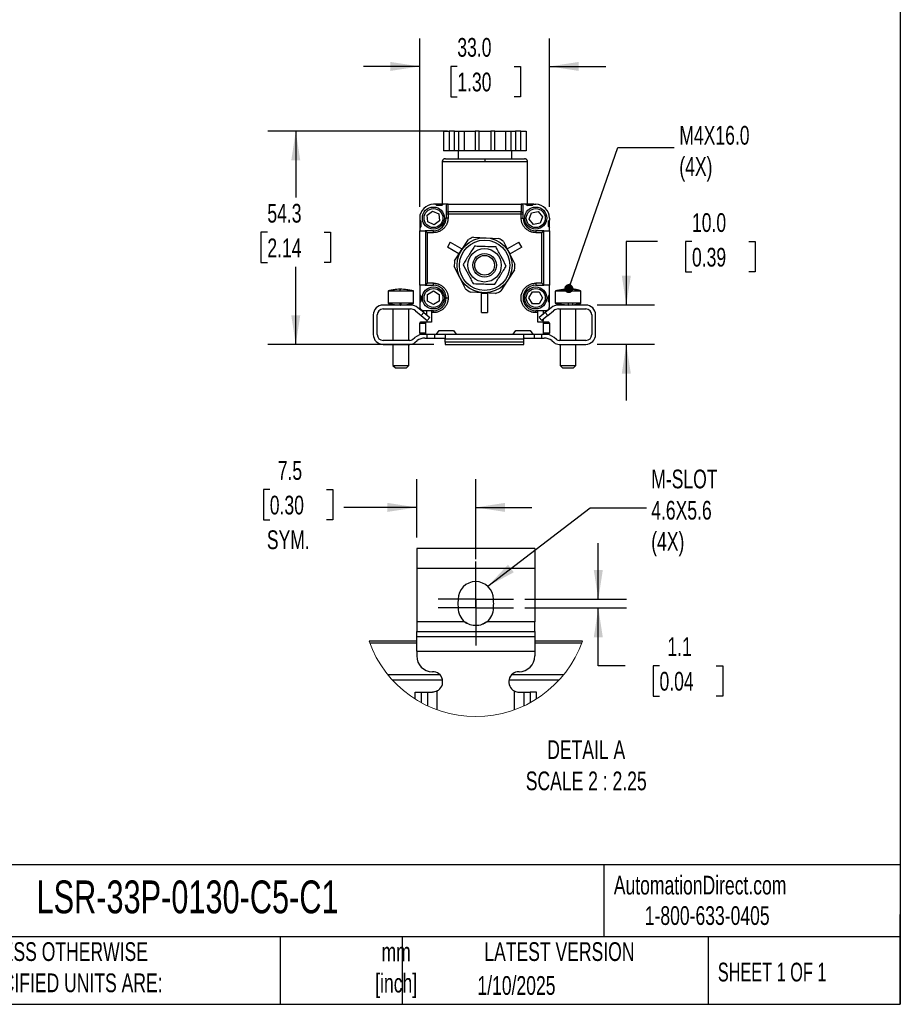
# Model space of a CAD drawing. Header units: millimetres. Extents: x 14 to 614, y 14 to 471.
# Tile 5 of 7: x 391 to 614, y 14 to 265. Entities that reach past the tile are written whole.
import ezdxf

# ---------------------------------------------------------------- set-up
doc = ezdxf.new("R2010")
doc.units = ezdxf.units.MM
doc.header["$LTSCALE"] = 2.25
doc.linetypes.add('CENTERX2', pattern=[20.32, 12.7, -2.54, 2.54, -2.54])
doc.layers.add('CENTER', color=40, linetype='CENTERX2')
doc.layers.add('DIMENSIONS', color=140, linetype='Continuous', lineweight=25)
doc.layers.add('TEXT', color=140, linetype='Continuous', lineweight=25)
doc.styles.add('SLDTEXTSTYLE0', font='TXT', dxfattribs={"width": 0.7})
doc.styles.add('SLDTEXTSTYLE1', font='TXT', dxfattribs={"width": 0.65})
doc.dimstyles.new('SLDDIMSTYLE0', dxfattribs={"dimtxt": 4.855518, "dimasz": 7.4295, "dimexe": 0, "dimexo": 0.0625, "dimgap": 1.213879, "dimtad": 0, "dimtih": 1, "dimtoh": 1, "dimrnd": 1e-09, "dimzin": 12, "dimdsep": 46, "dimtxsty": 'SLDTEXTSTYLE0', "dimsah": 1, "dimcen": 0.09, "dimadec": 0, "dimazin": 3, "dimtfac": 1, "dimtofl": 0, "dimtmove": 0, "dimatfit": 3, "dimfxl": 0, "dimfrac": 2, "dimtolj": 1, "dimtzin": 12, "dimarcsym": 0})
doc.dimstyles.new('SLDDIMSTYLE3', dxfattribs={"dimtxt": 4.855518, "dimasz": 7.4295, "dimexe": 0, "dimexo": 0.0625, "dimgap": 1.213879, "dimtad": 0, "dimtih": 1, "dimtoh": 1, "dimrnd": 1e-09, "dimzin": 4, "dimdsep": 46, "dimtxsty": 'SLDTEXTSTYLE0', "dimsah": 1, "dimcen": 0.09, "dimadec": 0, "dimazin": 1, "dimtfac": 1, "dimtmove": 0, "dimatfit": 0, "dimfxl": 0, "dimfrac": 2, "dimtolj": 1, "dimtzin": 12, "dimarcsym": 0})
doc.dimstyles.new('SLDDIMSTYLE4', dxfattribs={"dimtxt": 0.18, "dimasz": 2.286, "dimexe": 0, "dimexo": 0.0625, "dimgap": 0, "dimtad": 0, "dimtih": 1, "dimtoh": 1, "dimdec": 0, "dimrnd": 1e-09, "dimzin": 0, "dimdsep": 46, "dimtxsty": 'Standard', "dimblk1": 'DOT', "dimblk2": 'DOT', "dimsah": 1, "dimcen": 0.09, "dimadec": 0, "dimazin": 0, "dimtfac": 2.286, "dimtdec": 0, "dimtofl": 0, "dimtmove": 0, "dimatfit": 3, "dimldrblk": 'DOT', "dimfxl": 0, "dimfrac": 2, "dimtolj": 1, "dimtzin": 0, "dimarcsym": 0})
doc.dimstyles.new('SLDDIMSTYLE5', dxfattribs={"dimtxt": 4.855518, "dimasz": 7.4295, "dimexe": 0, "dimexo": 0.0625, "dimgap": 1.213879, "dimtad": 0, "dimtih": 1, "dimtoh": 1, "dimlfac": 0.5, "dimrnd": 1e-09, "dimzin": 12, "dimdsep": 46, "dimtxsty": 'SLDTEXTSTYLE0', "dimsah": 1, "dimcen": 0.09, "dimadec": 0, "dimazin": 3, "dimtfac": 1, "dimtmove": 0, "dimatfit": 0, "dimfxl": 0, "dimfrac": 2, "dimtolj": 1, "dimtzin": 12, "dimarcsym": 0})
doc.dimstyles.new('SLDDIMSTYLE6', dxfattribs={"dimtxt": 0.18, "dimasz": 7.4295, "dimexe": 0, "dimexo": 0.0625, "dimgap": 0, "dimtad": 0, "dimtih": 1, "dimtoh": 1, "dimdec": 0, "dimrnd": 1e-09, "dimzin": 0, "dimdsep": 46, "dimtxsty": 'Standard', "dimsah": 1, "dimcen": 0.09, "dimadec": 0, "dimazin": 0, "dimtfac": 7.4295, "dimtdec": 0, "dimtofl": 0, "dimtmove": 0, "dimatfit": 3, "dimfxl": 0, "dimfrac": 2, "dimtolj": 1, "dimtzin": 0, "dimarcsym": 0})

# ---------------------------------------------------------------- blocks, each defined once
blk = doc.blocks.new('_D_5')
at = {"layer": 'DIMENSIONS'}
for p, q in [((552.67, 208.21), (544.74, 208.21)), ((544.74, 208.21), (544.74, 192.1)), ((561.43, 208.21), (559.8, 208.21)), ((559.8, 208.21), (559.8, 200.49)), ((575.85, 208.21), (577.48, 208.21)), ((577.48, 208.21), (577.48, 200.49)), ((559.8, 200.49), (561.43, 200.49)), ((577.48, 200.49), (575.85, 200.49)), ((537.31, 192.1), (551.89, 192.1)), ((537.31, 182.1), (551.89, 182.1)), ((544.74, 182.1), (544.74, 167.81))]:
    blk.add_line(p, q, dxfattribs=at)
for points in [[(544.74, 192.1), (545.89, 199.53), (543.6, 199.53)], [(544.74, 182.1), (543.6, 174.67), (545.89, 174.67)]]:
    blk.add_solid(points, dxfattribs=at)
at = {"layer": 'DIMENSIONS', "char_height": 4.762, "attachment_point": 1, "style": 'SLDTEXTSTYLE0'}
for s, insert in [('10.0', (561.43, 215.44)), ('0.39', (561.43, 206.63))]:
    blk.add_mtext(s, dxfattribs=dict(at, insert=insert))
blk = doc.blocks.new('_D_6')
at = {"layer": 'DIMENSIONS'}
for p, q in [((492.24, 217.05), (492.24, 259.9)), ((525.24, 217.05), (525.24, 259.9)), ((492.24, 252.76), (477.95, 252.76)), ((501.8, 252.76), (500.17, 252.76)), ((500.17, 252.76), (500.17, 245.04)), ((516.23, 252.76), (517.86, 252.76)), ((517.86, 252.76), (517.86, 245.04)), ((525.24, 252.76), (539.52, 252.76)), ((500.17, 245.04), (501.8, 245.04)), ((517.86, 245.04), (516.23, 245.04))]:
    blk.add_line(p, q, dxfattribs=at)
for points in [[(492.24, 252.76), (484.81, 253.9), (484.81, 251.62)], [(525.24, 252.76), (532.66, 251.62), (532.66, 253.9)]]:
    blk.add_solid(points, dxfattribs=at)
at = {"layer": 'DIMENSIONS', "char_height": 4.762, "attachment_point": 1, "style": 'SLDTEXTSTYLE0'}
for s, insert in [('33.0', (501.8, 259.99)), ('1.30', (501.8, 251.18))]:
    blk.add_mtext(s, dxfattribs=dict(at, insert=insert))
blk = doc.blocks.new('_D_7')
at = {"layer": 'DIMENSIONS'}
for p, q in [((499.34, 236.3), (453.61, 236.3)), ((460.75, 236.3), (460.75, 219.39)), ((453.53, 210.59), (451.9, 210.59)), ((451.9, 210.59), (451.9, 202.87)), ((467.96, 210.59), (469.59, 210.59)), ((469.59, 210.59), (469.59, 202.87)), ((451.9, 202.87), (453.53, 202.87)), ((469.59, 202.87), (467.96, 202.87)), ((460.75, 182.03), (460.75, 201.78)), ((495.85, 182.03), (453.61, 182.03))]:
    blk.add_line(p, q, dxfattribs=at)
for points in [[(460.75, 236.3), (459.61, 228.87), (461.89, 228.87)], [(460.75, 182.03), (461.89, 189.46), (459.61, 189.46)]]:
    blk.add_solid(points, dxfattribs=at)
at = {"layer": 'DIMENSIONS', "char_height": 4.762, "attachment_point": 1, "style": 'SLDTEXTSTYLE0'}
for s, insert in [('54.3', (453.53, 217.81)), ('2.14', (453.53, 209.01))]:
    blk.add_mtext(s, dxfattribs=dict(at, insert=insert))
blk = doc.blocks.new('_Dot')
at = {"color": 0, "linetype": 'ByBlock', "lineweight": -2}
blk.add_line((-0.5, 0), (-1, 0), dxfattribs=at)
at = {"color": 0, "linetype": 'ByBlock', "const_width": 0.5}
blk.add_lwpolyline([(-0.25, 0, 1), (0.25, 0, 1)], format="xyb", close=True, dxfattribs=at)
blk = doc.blocks.new('_D_17')
at = {"layer": 'DIMENSIONS'}
for p, q in [((537.63, 117.26), (537.63, 131.55)), ((518.92, 117.26), (544.77, 117.26)), ((518.92, 115.06), (544.77, 115.06)), ((537.63, 100.38), (537.63, 115.06)), ((544.42, 100.38), (537.63, 100.38)), ((553.18, 100.38), (551.55, 100.38)), ((551.55, 100.38), (551.55, 92.67)), ((567.61, 100.38), (569.24, 100.38)), ((569.24, 100.38), (569.24, 92.67)), ((551.55, 92.67), (553.18, 92.67)), ((569.24, 92.67), (567.61, 92.67))]:
    blk.add_line(p, q, dxfattribs=at)
for points in [[(537.63, 117.26), (538.77, 124.69), (536.48, 124.69)], [(537.63, 115.06), (536.48, 107.63), (538.77, 107.63)]]:
    blk.add_solid(points, dxfattribs=at)
at = {"layer": 'DIMENSIONS', "char_height": 4.762, "attachment_point": 1, "style": 'SLDTEXTSTYLE0'}
for s, insert in [('1.1', (555.2, 107.61)), ('0.04', (553.18, 98.81))]:
    blk.add_mtext(s, dxfattribs=dict(at, insert=insert))
blk = doc.blocks.new('_D_18')
at = {"layer": 'DIMENSIONS'}
for p, q in [((491.48, 133.02), (491.48, 147.78)), ((506.48, 127.5), (506.48, 147.78)), ((454.15, 145.18), (452.52, 145.18)), ((452.52, 145.18), (452.52, 137.46)), ((468.58, 145.18), (470.21, 145.18)), ((470.21, 145.18), (470.21, 137.46)), ((491.48, 140.63), (472.93, 140.63)), ((506.48, 140.63), (520.77, 140.63)), ((452.52, 137.46), (454.15, 137.46)), ((470.21, 137.46), (468.58, 137.46))]:
    blk.add_line(p, q, dxfattribs=at)
for points in [[(491.48, 140.63), (484.05, 141.78), (484.05, 139.49)], [(506.48, 140.63), (513.91, 139.49), (513.91, 141.78)]]:
    blk.add_solid(points, dxfattribs=at)
at = {"layer": 'DIMENSIONS', "char_height": 4.762, "attachment_point": 1, "style": 'SLDTEXTSTYLE0'}
for s, insert in [('7.5', (456.17, 152.4)), ('0.30', (454.15, 143.6)), ('SYM.', (453.41, 134.79))]:
    blk.add_mtext(s, dxfattribs=dict(at, insert=insert))
blk = doc.blocks.new('SW_CENTERMARKSYMBOL_8')
at = {"layer": 'CENTER', "color": 0}
for p, q in [((0, 5.08), (0, 9.58)), ((0, 0), (0, 5.08)), ((-5.08, 0), (-9.58, 0)), ((0, 0), (-5.08, 0)), ((0, 0), (0, -5.08)), ((0, 0), (5.08, 0)), ((5.08, 0), (9.58, 0)), ((0, -5.08), (0, -9.58))]:
    blk.add_line(p, q, dxfattribs=at)
blk = doc.blocks.new('SW_CENTERMARKSYMBOL_9')
at = {"layer": 'CENTER', "color": 0}
for p, q in [((0, 5.08), (0, 9.58)), ((0, 0), (0, 5.08)), ((-5.08, 0), (-9.58, 0)), ((0, 0), (-5.08, 0)), ((0, 0), (0, -5.08)), ((0, 0), (5.08, 0)), ((5.08, 0), (9.58, 0)), ((0, -5.08), (0, -9.58))]:
    blk.add_line(p, q, dxfattribs=at)

msp = doc.modelspace()

# ---------------------------------------------------------------- linework, layer by layer
for p, q in [((498.331, 236.296), (498.331, 231.296)), ((498.331, 236.296), (499.702, 236.296)), ((499.702, 236.296), (499.702, 231.296)), ((501.068, 236.296), (499.702, 236.296)), ((501.068, 231.296), (501.068, 236.296)), ((501.068, 236.296), (502.202, 236.296)), ((502.202, 231.296), (502.202, 236.296)), ((502.202, 236.296), (503.573, 236.296)), ((503.573, 236.296), (503.573, 231.296)), ((503.573, 236.296), (506.315, 236.296)), ((506.315, 236.296), (506.315, 231.296)), ((507.315, 236.296), (506.315, 236.296)), ((507.315, 231.296), (507.315, 236.296)), ((507.315, 236.296), (510.315, 236.296)), ((510.315, 236.296), (510.315, 231.296)), ((511.315, 236.296), (510.315, 236.296)), ((511.315, 231.296), (511.315, 236.296)), ((511.315, 236.296), (514.058, 236.296)), ((514.058, 236.296), (514.058, 231.296)), ((514.058, 236.296), (515.429, 236.296)), ((515.429, 236.296), (515.429, 231.296)), ((515.429, 236.296), (516.563, 236.296)), ((516.563, 236.296), (516.563, 231.296)), ((517.929, 236.296), (516.563, 236.296)), ((517.929, 231.296), (517.929, 236.296)), ((517.929, 236.296), (519.3, 236.296)), ((519.3, 236.296), (519.3, 231.296)), ((499.702, 231.296), (498.331, 231.296)), ((501.068, 231.296), (499.702, 231.296)), ((502.202, 231.296), (501.068, 231.296)), ((502.015, 231.296), (502.015, 229.296)), ((503.573, 231.296), (502.202, 231.296)), ((506.315, 231.296), (503.573, 231.296)), ((507.315, 231.296), (506.315, 231.296)), ((510.315, 231.296), (507.315, 231.296)), ((511.315, 231.296), (510.315, 231.296)), ((514.058, 231.296), (511.315, 231.296)), ((515.429, 231.296), (514.058, 231.296)), ((516.563, 231.296), (515.429, 231.296)), ((515.615, 229.296), (515.615, 231.296)), ((517.929, 231.296), (516.563, 231.296)), ((519.3, 231.296), (517.929, 231.296)), ((497.965, 228.496), (497.965, 217.696)), ((508.815, 228.496), (497.965, 228.496)), ((519.665, 228.496), (508.815, 228.496)), ((519.665, 217.696), (519.665, 228.496)), ((494.128, 214.926), (495.525, 215.949)), ((495.525, 215.949), (497.11, 215.25)), ((496.235, 217.696), (495.735, 217.696)), ((496.635, 217.396), (496.235, 217.696)), ((498.235, 217.696), (496.235, 217.696)), ((497.835, 217.396), (496.635, 217.396)), ((498.235, 217.696), (497.835, 217.396)), ((499.435, 217.696), (498.235, 217.696)), ((498.935, 217.189), (498.935, 215.392)), ((499.435, 215.779), (499.435, 217.696)), ((499.435, 217.696), (518.035, 217.696)), ((499.435, 215.779), (499.435, 215.187)), ((518.035, 215.779), (499.435, 215.779)), ((518.035, 217.696), (518.035, 215.779)), ((519.235, 217.696), (518.035, 217.696)), ((518.035, 215.187), (518.035, 215.779)), ((518.535, 215.286), (518.535, 217.189)), ((519.235, 217.696), (519.635, 217.396)), ((521.235, 217.696), (519.235, 217.696)), ((520.835, 217.396), (519.635, 217.396)), ((520.055, 213.949), (520.675, 215.566)), ((520.675, 215.566), (522.385, 215.837)), ((521.235, 217.696), (520.835, 217.396)), ((521.235, 217.696), (521.735, 217.696)), ((522.385, 215.837), (523.476, 214.492)), ((492.235, 214.196), (492.235, 213.696)), ((492.235, 213.696), (492.535, 213.296)), ((492.235, 213.696), (492.235, 211.696)), ((492.535, 213.296), (492.535, 212.096)), ((494.314, 213.204), (494.128, 214.926)), ((495.899, 212.505), (494.314, 213.204)), ((497.297, 213.528), (495.899, 212.505)), ((497.11, 215.25), (497.297, 213.528)), ((498.935, 215.187), (498.935, 214.196)), ((499.435, 215.187), (498.935, 215.187)), ((499.435, 214.196), (498.935, 214.196)), ((499.435, 215.187), (499.435, 214.196)), ((518.035, 215.187), (499.435, 215.187)), ((518.035, 214.196), (518.035, 215.187)), ((518.535, 215.187), (518.035, 215.187)), ((518.035, 214.196), (518.535, 214.196)), ((518.535, 214.196), (518.535, 215.187)), ((521.145, 212.603), (520.055, 213.949)), ((522.856, 212.874), (521.145, 212.603)), ((523.476, 214.492), (522.856, 212.874)), ((524.935, 213.296), (525.235, 213.696)), ((524.935, 212.096), (524.935, 213.296)), ((525.235, 214.196), (525.235, 213.696)), ((525.235, 211.696), (525.235, 213.696)), ((492.535, 212.096), (492.235, 211.696)), ((492.235, 211.696), (492.235, 210.996)), ((492.235, 197.134), (492.235, 210.996)), ((492.235, 210.996), (493.673, 210.996)), ((495.735, 210.996), (493.673, 210.996)), ((493.68, 210.992), (494.176, 210.496)), ((493.68, 210.992), (493.68, 197.138)), ((494.176, 210.496), (494.176, 197.634)), ((494.176, 210.496), (495.735, 210.496)), ((495.735, 210.496), (495.735, 210.996)), ((521.735, 210.996), (521.735, 210.496)), ((523.798, 210.996), (521.735, 210.996)), ((521.735, 210.496), (523.294, 210.496)), ((523.294, 210.496), (523.79, 210.992)), ((523.294, 197.634), (523.294, 210.496)), ((523.79, 197.138), (523.79, 210.992)), ((523.798, 210.996), (525.235, 210.996)), ((524.935, 212.096), (525.235, 211.696)), ((525.235, 210.996), (525.235, 211.696)), ((525.235, 210.996), (525.235, 197.134)), ((500.017, 208.095), (499.267, 206.796)), ((500.017, 208.095), (502.962, 206.395)), ((502.888, 206.044), (504.651, 208.723)), ((505.941, 209.371), (509.144, 209.184)), ((509.144, 209.184), (512.346, 208.996)), ((513.552, 208.203), (514.991, 205.336)), ((514.508, 206.395), (517.453, 208.095)), ((518.203, 206.796), (517.453, 208.095)), ((502.212, 205.096), (499.267, 206.796)), ((501.124, 203.364), (502.888, 206.044)), ((502.962, 206.395), (502.212, 205.096)), ((515.258, 205.096), (514.508, 206.395)), ((514.991, 205.336), (516.43, 202.469)), ((518.203, 206.796), (515.258, 205.096)), ((502.479, 199.056), (501.04, 201.923)), ((516.346, 201.027), (514.583, 198.348)), ((503.918, 196.189), (502.479, 199.056)), ((514.583, 198.348), (512.819, 195.668)), ((484.205, 195.596), (484.205, 192.596)), ((484.206, 195.596), (484.205, 195.596)), ((487.23, 195.596), (484.206, 195.596)), ((490.686, 195.596), (487.23, 195.596)), ((490.705, 195.596), (490.686, 195.596)), ((490.705, 192.596), (490.705, 195.596)), ((493.673, 197.134), (492.235, 197.134)), ((492.235, 197.134), (492.235, 194.696)), ((493.673, 197.134), (495.735, 197.134)), ((494.176, 197.634), (493.68, 197.138)), ((495.735, 197.634), (494.176, 197.634)), ((494.215, 194.794), (495.714, 195.661)), ((495.714, 195.661), (497.215, 194.797)), ((495.735, 197.134), (495.735, 197.634)), ((508.326, 195.208), (505.124, 195.395)), ((520.003, 193.934), (520.869, 195.434)), ((520.869, 195.434), (522.601, 195.434)), ((523.294, 197.634), (521.735, 197.634)), ((521.735, 197.634), (521.735, 197.134)), ((521.735, 197.134), (523.798, 197.134)), ((522.601, 195.434), (523.467, 193.934)), ((523.79, 197.138), (523.294, 197.634)), ((525.235, 197.134), (523.798, 197.134)), ((525.235, 194.696), (525.235, 197.134)), ((526.705, 195.596), (526.705, 192.596)), ((529.955, 195.596), (526.705, 195.596)), ((533.204, 195.596), (529.955, 195.596)), ((531.507, 196.096), (530.912, 196.096)), ((533.206, 195.596), (533.203, 195.596)), ((533.205, 192.596), (533.205, 195.596)), ((533.206, 192.596), (533.206, 195.596)), ((492.235, 194.696), (492.535, 194.296)), ((492.235, 194.696), (492.235, 192.696)), ((492.535, 193.096), (492.235, 192.696)), ((492.535, 194.296), (492.535, 193.096)), ((494.216, 193.062), (494.215, 194.794)), ((495.717, 192.197), (494.216, 193.062)), ((497.216, 193.065), (495.717, 192.197)), ((497.215, 194.797), (497.216, 193.065)), ((507.985, 190.196), (507.985, 195.096)), ((507.985, 195.096), (509.485, 195.096)), ((511.529, 195.02), (508.326, 195.208)), ((509.485, 195.096), (509.485, 190.196)), ((520.869, 192.434), (520.003, 193.934)), ((523.467, 193.934), (522.601, 192.434)), ((524.935, 194.296), (525.235, 194.696)), ((524.935, 193.096), (524.935, 194.296)), ((525.235, 192.696), (524.935, 193.096)), ((525.235, 192.696), (525.235, 194.696)), ((489.863, 192.096), (482.955, 192.096)), ((482.955, 191.096), (489.863, 191.096)), ((484.206, 192.596), (484.205, 192.596)), ((487.23, 192.596), (484.206, 192.596)), ((485.455, 191.096), (485.455, 183.096)), ((490.686, 192.596), (487.23, 192.596)), ((489.455, 183.096), (489.455, 191.096)), ((490.705, 192.596), (490.686, 192.596)), ((491.149, 190.628), (492.61, 189.401)), ((493.253, 190.167), (491.791, 191.394)), ((492.235, 192.696), (492.235, 191.696)), ((493.235, 190.696), (495.235, 190.696)), ((494.015, 189.528), (494.015, 190.696)), ((495.235, 190.696), (495.235, 190.657)), ((495.235, 190.657), (495.235, 190.157)), ((495.735, 190.657), (495.235, 190.657)), ((495.735, 190.157), (495.735, 190.657)), ((522.601, 192.434), (520.869, 192.434)), ((521.735, 190.157), (521.735, 190.657)), ((522.235, 190.657), (521.735, 190.657)), ((522.235, 190.696), (524.235, 190.696)), ((522.235, 190.657), (522.235, 190.696)), ((522.235, 190.157), (522.235, 190.657)), ((523.615, 190.696), (523.615, 189.713)), ((525.618, 191.394), (524.157, 190.167)), ((524.8, 189.401), (526.261, 190.628)), ((525.235, 191.696), (525.235, 192.696)), ((529.955, 192.596), (526.705, 192.596)), ((534.455, 192.096), (527.547, 192.096)), ((527.547, 191.096), (534.455, 191.096)), ((527.955, 191.096), (527.955, 183.096)), ((533.204, 192.596), (529.955, 192.596)), ((531.955, 183.096), (531.955, 191.096)), ((531.956, 183.096), (531.956, 191.096)), ((533.206, 192.596), (533.203, 192.596)), ((480.455, 189.596), (480.455, 184.596)), ((481.455, 184.596), (481.455, 189.596)), ((493.253, 190.167), (492.61, 189.401)), ((492.61, 189.401), (494.142, 188.116)), ((493.253, 190.167), (494.785, 188.882)), ((494.015, 188.196), (494.015, 188.222)), ((494.142, 188.116), (494.785, 188.882)), ((495.235, 190.157), (495.235, 187.696)), ((495.735, 190.157), (495.235, 190.157)), ((507.985, 190.196), (509.485, 190.196)), ((522.235, 190.157), (521.735, 190.157)), ((522.235, 187.696), (522.235, 190.157)), ((524.157, 190.167), (522.625, 188.882)), ((523.267, 188.116), (522.625, 188.882)), ((524.8, 189.401), (523.267, 188.116)), ((523.615, 188.408), (523.615, 188.196)), ((524.8, 189.401), (524.157, 190.167)), ((535.955, 189.596), (535.955, 184.596)), ((536.955, 184.596), (536.955, 189.596)), ((492.235, 187.496), (493.735, 187.496)), ((492.235, 184.896), (492.235, 187.496)), ((493.937, 187.696), (492.435, 187.696)), ((493.735, 187.496), (493.735, 184.896)), ((495.235, 187.696), (493.937, 187.696)), ((496.485, 184.696), (497.16, 185.596)), ((497.16, 185.596), (500.81, 185.596)), ((500.81, 185.596), (501.485, 184.696)), ((515.985, 184.696), (516.66, 185.596)), ((516.66, 185.596), (520.31, 185.596)), ((520.31, 185.596), (520.985, 184.696)), ((523.534, 187.696), (522.235, 187.696)), ((525.035, 187.696), (523.534, 187.696)), ((523.735, 184.896), (523.735, 187.496)), ((523.735, 187.496), (525.235, 187.496)), ((525.235, 187.496), (525.235, 184.896)), ((489.753, 183.096), (482.955, 183.096)), ((490.378, 183.315), (491.008, 183.819)), ((491.003, 182.534), (491.633, 183.038)), ((493.735, 184.896), (492.235, 184.896)), ((492.435, 184.696), (493.937, 184.696)), ((493.507, 183.696), (494.105, 183.696)), ((493.937, 184.696), (496.485, 184.696)), ((494.105, 183.696), (494.105, 184.696)), ((494.105, 183.696), (496.105, 183.696)), ((496.105, 183.696), (496.105, 184.696)), ((496.105, 183.696), (498.558, 183.696)), ((496.485, 184.696), (498.392, 184.696)), ((498.392, 184.696), (501.485, 184.696)), ((498.705, 184.574), (498.705, 183.525)), ((498.705, 182.638), (498.705, 183.525)), ((498.705, 183.525), (518.705, 183.525)), ((501.485, 184.696), (515.985, 184.696)), ((515.985, 184.696), (519.018, 184.696)), ((518.705, 183.525), (518.705, 184.574)), ((518.705, 182.638), (518.705, 183.525)), ((518.852, 183.696), (521.305, 183.696)), ((519.018, 184.696), (520.985, 184.696)), ((520.985, 184.696), (523.534, 184.696)), ((521.305, 184.696), (521.305, 183.696)), ((521.305, 183.696), (523.305, 183.696)), ((523.305, 183.696), (523.305, 184.696)), ((523.305, 183.696), (523.903, 183.696)), ((523.534, 184.696), (525.035, 184.696)), ((525.235, 184.896), (523.735, 184.896)), ((525.777, 183.038), (526.407, 182.534)), ((527.032, 183.315), (526.401, 183.819)), ((534.455, 183.096), (527.656, 183.096)), ((482.955, 182.096), (489.753, 182.096)), ((485.455, 182.096), (485.455, 176.696)), ((489.455, 176.696), (489.455, 182.096)), ((498.705, 182.638), (498.705, 182.029)), ((518.705, 182.638), (498.705, 182.638)), ((498.705, 182.029), (518.705, 182.029)), ((518.705, 182.029), (518.705, 182.638)), ((527.656, 182.096), (534.455, 182.096)), ((527.955, 182.096), (527.955, 176.696)), ((531.955, 176.696), (531.955, 182.096)), ((531.956, 176.696), (531.956, 182.096)), ((485.455, 176.696), (486.055, 176.096)), ((485.455, 176.696), (487.317, 176.696)), ((486.055, 176.096), (487.358, 176.096)), ((487.317, 176.696), (489.455, 176.696)), ((487.358, 176.096), (488.855, 176.096)), ((488.855, 176.096), (489.455, 176.696)), ((527.955, 176.696), (528.555, 176.096)), ((527.955, 176.696), (529.955, 176.696)), ((528.555, 176.096), (529.955, 176.096)), ((529.955, 176.696), (531.955, 176.696)), ((529.955, 176.096), (531.355, 176.096)), ((531.355, 176.096), (531.955, 176.696)), ((531.355, 176.096), (531.356, 176.096)), ((531.356, 176.096), (531.956, 176.696)), ((531.955, 176.696), (531.956, 176.696)), ((521.483, 130.164), (491.483, 130.164)), ((491.483, 130.164), (491.483, 125.164)), ((521.483, 130.164), (521.483, 125.164)), ((491.483, 125.164), (521.483, 125.164)), ((491.483, 125.164), (491.483, 111.567)), ((521.483, 125.164), (521.483, 111.567)), ((501.983, 117.264), (501.983, 116.924)), ((501.983, 115.403), (501.983, 115.064)), ((510.983, 116.924), (510.983, 117.264)), ((510.983, 115.064), (510.983, 115.403)), ((503.651, 111.567), (491.483, 111.567)), ((491.483, 111.567), (491.483, 109.068)), ((521.483, 111.567), (509.315, 111.567)), ((521.483, 109.068), (521.483, 111.567)), ((491.483, 109.068), (521.483, 109.068)), ((491.483, 107.807), (491.483, 109.068)), ((491.483, 107.807), (521.483, 107.807)), ((491.483, 104.059), (491.483, 107.807)), ((521.483, 109.068), (521.483, 107.807)), ((521.483, 107.807), (521.483, 104.059)), ((491.483, 106.603), (479.391, 106.603)), ((479.535, 106.203), (491.483, 106.203)), ((533.576, 106.603), (521.483, 106.603)), ((521.483, 106.203), (533.431, 106.203)), ((491.483, 104.059), (521.483, 104.059)), ((491.483, 104.059), (491.483, 102.864)), ((521.483, 104.059), (521.483, 102.864)), ((497.321, 98.103), (484.14, 98.103)), ((528.827, 98.103), (515.646, 98.103)), ((485.302, 96.753), (498.037, 96.753)), ((514.93, 96.753), (527.665, 96.753)), ((491.056, 91.927), (491.056, 93.664)), ((491.056, 93.664), (492.642, 93.664)), ((492.642, 93.664), (492.642, 90.988)), ((492.642, 93.664), (494.306, 93.664)), ((494.306, 90.142), (494.306, 93.664)), ((494.306, 93.664), (495.483, 93.664)), ((496.684, 89.157), (496.684, 93.957)), ((516.283, 93.957), (516.283, 89.157)), ((517.483, 93.664), (518.661, 93.664)), ((518.661, 93.664), (518.661, 90.142)), ((518.661, 93.664), (520.325, 93.664)), ((520.325, 93.664), (520.325, 90.988)), ((521.91, 93.664), (520.325, 93.664)), ((521.91, 91.927), (521.91, 93.664))]:
    msp.add_line(p, q)
for centre, radius in [((495.735, 214.196), 2.8), ((495.735, 214.196), 2.4), ((521.735, 214.196), 2.8), ((521.735, 214.196), 2.4), ((508.735, 202.196), 7), ((508.735, 202.196), 6.4), ((508.735, 202.196), 4.25), ((508.735, 202.196), 3), ((508.735, 202.196), 2.5), ((495.735, 193.896), 2.8), ((495.735, 193.896), 2.4), ((521.735, 193.896), 2.8), ((521.735, 193.896), 2.4)]:
    msp.add_circle(centre, radius)
for centre, radius, start, end in [((495.735, 214.196), 3.5, 90, 180), ((499.432, 215.283), 0.497, 89.61024, 179.60486), ((518.038, 215.283), 0.497, 0.39514, 90.38976), ((521.735, 214.196), 3.5, 360, 90), ((495.735, 214.196), 3.2, 270, 360), ((521.735, 214.196), 3.2, 180, 270), ((508.735, 202.196), 7.7, 111.27246, 122.03251), ((508.735, 202.196), 7.7, 51.27246, 62.03251), ((508.735, 202.196), 7.7, 171.27246, 182.03251), ((508.735, 202.196), 7.7, 351.27246, 2.03251), ((495.735, 193.896), 3.239, 360, 90), ((508.735, 202.196), 7.7, 231.27246, 242.03251), ((508.735, 202.196), 7.7, 291.27246, 302.03251), ((521.735, 193.896), 3.239, 90, 270), ((495.735, 193.896), 3.239, 270, 360), ((482.955, 189.596), 2.5, 90, 180), ((482.955, 189.596), 1.5, 90, 180), ((489.863, 189.096), 3, 50, 90), ((489.863, 189.096), 2, 50, 90), ((493.235, 191.696), 1, 180, 270), ((524.235, 191.696), 1, 270, 360), ((527.547, 189.096), 3, 90, 130), ((527.547, 189.096), 2, 90, 130), ((534.455, 189.596), 2.5, 360, 90), ((534.455, 189.596), 1.5, 0, 90), ((496.015, 188.196), 2, 180, 194.47672), ((521.615, 188.196), 2, 345.4811, 0), ((492.435, 187.496), 0.2, 90, 180), ((525.035, 187.496), 0.2, 0, 90), ((482.955, 184.596), 2.5, 180, 270), ((482.955, 184.596), 1.5, 180, 270), ((489.753, 184.096), 1, 270, 308.65981), ((493.507, 180.696), 4, 90, 128.65981), ((493.507, 180.696), 3, 90, 128.65981), ((492.435, 184.896), 0.2, 180, 270), ((523.903, 180.696), 4, 51.34019, 90), ((523.903, 180.696), 3, 51.34019, 90), ((525.035, 184.896), 0.2, 270, 360), ((527.656, 184.096), 1, 231.34019, 270), ((534.455, 184.596), 1.5, 270, 360), ((534.455, 184.596), 2.5, 270, 0), ((489.753, 184.096), 2, 270, 308.65981), ((527.656, 184.096), 2, 231.34019, 270), ((506.483, 117.264), 4.5, 0.00005, 179.99995), ((506.483, 116.164), 4.564, 170.40579, 189.59421), ((506.483, 116.164), 4.564, 350.40579, 9.59421), ((506.483, 115.064), 4.5, 180.00019, 230.99402), ((506.483, 115.064), 4.5, 309.00571, 359.99988), ((495.483, 102.864), 4, 180, 270), ((517.483, 102.864), 4, 270, 0), ((495.483, 96.264), 2.6, 297.49572, 89.99992), ((517.483, 96.264), 2.6, 89.99991, 242.50428)]:
    msp.add_arc(centre, radius, start, end)
at = {"color": 7, "linetype": 'Continuous', "lineweight": 18}
msp.add_arc((506.483, 116.164), 28.73, 199.43691, 340.56309, dxfattribs=at)
for centre, major_axis, ratio, start_param, end_param in [((499.435, 217.189), (0, -0.507), 0.9863939, 3.1415927, 4.712389), ((518.035, 217.189), (0, 0.507), 0.9863939, 4.712389, 6.2831853), ((493.673, 210.496), (0, 0.5), 0.125, 6.1588303, 6.2831853), ((523.798, 210.496), (0, 0.5), 0.125, 0, 0.124355), ((493.673, 197.634), (0, 0.5), 0.125, 3.1415927, 3.2659476), ((523.798, 197.634), (0, 0.5), 0.125, 3.0172377, 3.1415927), ((493.937, 187.496), (-0.202, 0), 0.9922779, 4.712389, 6.2831853), ((523.534, 187.496), (-0.202, 0), 0.9922779, 3.1415927, 4.712389), ((493.937, 184.896), (0.202, 0), 0.9922779, 3.1415927, 4.712389), ((523.534, 184.896), (-0.202, 0), 0.9922779, 1.5707963, 3.1415927)]:
    msp.add_ellipse(centre, major_axis=major_axis, ratio=ratio, start_param=start_param, end_param=end_param)
for points, knots in [([(498.765, 229.296), (498.665, 229.285), (498.51, 229.268), (498.324, 229.169), (498.195, 229.065), (498.092, 228.937), (497.992, 228.751), (497.976, 228.596), (497.965, 228.496)], [0, 0, 0, 0, 0.2394568, 0.3683607, 0.5, 0.6316393, 0.7605432, 1, 1, 1, 1]), ([(498.798, 229.296), (498.796, 229.296), (498.791, 229.296), (499.101, 229.296), (499.684, 229.296), (500.534, 229.296), (501.615, 229.296), (502.891, 229.296), (503.874, 229.296), (504.365, 229.296)], [0, 0, 0, 0, 0.0954359, 0.2461966, 0.3969572, 0.5477179, 0.6984786, 0.8492393, 1, 1, 1, 1]), ([(504.365, 229.296), (505.186, 229.296), (505.988, 229.296), (507.486, 229.296), (508.181, 229.296), (508.815, 229.296)], [0, 0, 0, 0, 0.5, 0.5, 1, 1, 1, 1]), ([(508.815, 229.296), (508.815, 229.296), (508.815, 229.278), (508.815, 229.2), (508.815, 229.139), (508.815, 228.983), (508.815, 228.889), (508.815, 228.692), (508.815, 228.59), (508.815, 228.496)], [0, 0, 0, 0, 0.25, 0.25, 0.5, 0.5, 0.75, 0.75, 1, 1, 1, 1]), ([(508.815, 229.296), (509.377, 229.296), (510.501, 229.296), (512.138, 229.296), (513.683, 229.296), (515.091, 229.296), (516.324, 229.296), (517.344, 229.296), (518.13, 229.296), (518.637, 229.296), (518.873, 229.296), (518.841, 229.296), (518.833, 229.296)], [0, 0, 0, 0, 0.1067504, 0.2135008, 0.3202513, 0.4270017, 0.5337521, 0.6405025, 0.7472529, 0.8540034, 0.9607538, 1, 1, 1, 1]), ([(519.665, 228.496), (519.655, 228.596), (519.638, 228.751), (519.538, 228.937), (519.435, 229.065), (519.307, 229.169), (519.121, 229.268), (518.966, 229.285), (518.865, 229.296)], [0, 0, 0, 0, 0.2394568, 0.3683607, 0.5, 0.6316393, 0.7605432, 1, 1, 1, 1]), ([(499.435, 214.196), (499.434, 214.129), (499.432, 213.996), (499.416, 213.797), (499.389, 213.6), (499.352, 213.405), (499.304, 213.212), (499.246, 213.021), (499.157, 212.779), (499.026, 212.491), (498.836, 212.166), (498.612, 211.859), (498.356, 211.575), (498.072, 211.319), (497.766, 211.095), (497.44, 210.905), (497.107, 210.753), (496.769, 210.637), (496.43, 210.555), (496.084, 210.505), (495.852, 210.499), (495.735, 210.496)], [0, 0, 0, 0, 0.034521, 0.0687986, 0.1029323, 0.1370227, 0.1711708, 0.2054771, 0.2400408, 0.3042642, 0.3686659, 0.4342545, 0.5000278, 0.5656151, 0.6313898, 0.6956092, 0.7600149, 0.8202466, 0.879961, 0.9396987, 1, 1, 1, 1]), ([(498.935, 215.286), (498.935, 215.282), (498.935, 215.271), (498.935, 215.233), (498.935, 215.209), (498.935, 215.187)], [0, 0, 0, 0, 0.5, 0.5, 1, 1, 1, 1]), ([(521.735, 210.496), (521.668, 210.497), (521.535, 210.499), (521.336, 210.515), (521.139, 210.542), (520.944, 210.579), (520.752, 210.627), (520.561, 210.685), (520.319, 210.773), (520.03, 210.905), (519.705, 211.095), (519.398, 211.318), (519.114, 211.574), (518.858, 211.858), (518.635, 212.165), (518.444, 212.491), (518.293, 212.824), (518.176, 213.162), (518.095, 213.501), (518.044, 213.846), (518.038, 214.079), (518.035, 214.196)], [0, 0, 0, 0, 0.034521, 0.0687986, 0.1029323, 0.1370227, 0.1711708, 0.2054771, 0.2400408, 0.3042642, 0.3686659, 0.4342545, 0.5000278, 0.5656151, 0.6313898, 0.6956092, 0.7600149, 0.8202466, 0.879961, 0.9396987, 1, 1, 1, 1]), ([(518.535, 215.187), (518.535, 215.209), (518.535, 215.233), (518.535, 215.271), (518.535, 215.282), (518.535, 215.286)], [0, 0, 0, 0, 0.5, 0.5, 1, 1, 1, 1]), ([(506.154, 207.035), (505.68, 206.275), (505.199, 205.503), (504.583, 204.514), (504.459, 204.315), (504.214, 203.922), (504.092, 203.726), (503.729, 203.144), (503.49, 202.76), (503.253, 202.38)], [0, 0, 0, 0, 0.5, 0.5, 0.625, 0.625, 0.75, 0.75, 1, 1, 1, 1]), ([(511.635, 206.851), (510.74, 206.881), (509.832, 206.912), (508.667, 206.951), (508.432, 206.958), (507.969, 206.974), (507.739, 206.982), (507.053, 207.005), (506.602, 207.02), (506.154, 207.035)], [0, 0, 0, 0, 0.5, 0.5, 0.625, 0.625, 0.75, 0.75, 1, 1, 1, 1]), ([(514.217, 202.012), (513.795, 202.802), (513.367, 203.604), (512.819, 204.632), (512.709, 204.839), (512.49, 205.248), (512.382, 205.451), (512.059, 206.057), (511.846, 206.455), (511.635, 206.851)], [0, 0, 0, 0, 0.5, 0.5, 0.625, 0.625, 0.75, 0.75, 1, 1, 1, 1]), ([(503.253, 202.38), (503.675, 201.589), (504.103, 200.787), (504.651, 199.759), (504.762, 199.552), (504.98, 199.143), (505.088, 198.94), (505.411, 198.335), (505.624, 197.936), (505.835, 197.54)], [0, 0, 0, 0, 0.5, 0.5, 0.625, 0.625, 0.75, 0.75, 1, 1, 1, 1]), ([(511.317, 197.356), (511.79, 198.116), (512.271, 198.888), (512.887, 199.877), (513.011, 200.076), (513.256, 200.47), (513.378, 200.665), (513.741, 201.247), (513.98, 201.631), (514.217, 202.012)], [0, 0, 0, 0, 0.5, 0.5, 0.625, 0.625, 0.75, 0.75, 1, 1, 1, 1]), ([(487.265, 196.096), (486.998, 196.088), (486.567, 196.075), (485.965, 196.013), (485.459, 195.948), (484.968, 195.867), (484.555, 195.777), (484.262, 195.684), (484.224, 195.626), (484.205, 195.596)], [0, 0, 0, 0, 0.1687676, 0.2734998, 0.3930678, 0.5275407, 0.6756592, 0.8345856, 1, 1, 1, 1]), ([(487.265, 196.096), (487.261, 196.096), (487.256, 196.085), (487.248, 196.036), (487.244, 195.998), (487.237, 195.9), (487.234, 195.841), (487.231, 195.718), (487.23, 195.655), (487.23, 195.596)], [0, 0, 0, 0, 0.25, 0.25, 0.5, 0.5, 0.75, 0.75, 1, 1, 1, 1]), ([(490.657, 195.633), (490.641, 195.651), (490.6, 195.698), (490.294, 195.777), (489.816, 195.867), (489.248, 195.947), (488.673, 196.013), (488.005, 196.075), (487.546, 196.088), (487.265, 196.096)], [0, 0, 0, 0, 0.1027955, 0.2736605, 0.4339143, 0.5795663, 0.7086729, 0.821076, 1, 1, 1, 1]), ([(495.735, 197.634), (495.803, 197.633), (495.937, 197.631), (496.138, 197.615), (496.337, 197.588), (496.534, 197.55), (496.729, 197.502), (496.922, 197.443), (497.167, 197.354), (497.458, 197.221), (497.786, 197.029), (498.097, 196.803), (498.383, 196.544), (498.642, 196.257), (498.868, 195.948), (499.061, 195.619), (499.214, 195.282), (499.331, 194.94), (499.413, 194.598), (499.465, 194.249), (499.471, 194.014), (499.474, 193.896)], [0, 0, 0, 0, 0.0345212, 0.068799, 0.1029328, 0.1370231, 0.1711712, 0.2054773, 0.2400408, 0.3042652, 0.3686659, 0.4342555, 0.5000279, 0.5656161, 0.6313898, 0.6956101, 0.7600149, 0.820247, 0.8799615, 0.9396991, 1, 1, 1, 1]), ([(505.835, 197.54), (506.73, 197.51), (507.638, 197.48), (508.804, 197.441), (509.038, 197.433), (509.501, 197.417), (509.731, 197.41), (510.417, 197.387), (510.869, 197.371), (511.317, 197.356)], [0, 0, 0, 0, 0.5, 0.5, 0.625, 0.625, 0.75, 0.75, 1, 1, 1, 1]), ([(521.735, 190.157), (521.676, 190.158), (521.558, 190.159), (521.382, 190.172), (521.206, 190.193), (521.032, 190.222), (520.859, 190.259), (520.529, 190.347), (520.054, 190.533), (519.448, 190.908), (518.881, 191.434), (518.398, 192.135), (518.073, 192.975), (517.958, 193.896), (518.073, 194.816), (518.398, 195.656), (518.881, 196.357), (519.448, 196.883), (520.053, 197.258), (520.584, 197.465), (521.031, 197.573), (521.381, 197.625), (521.617, 197.631), (521.735, 197.634)], [0, 0, 0, 0, 0.01512583, 0.03018809, 0.04522058, 0.06025727, 0.07533214, 0.09047889, 0.14771065, 0.20502147, 0.2717772, 0.34418395, 0.42091723, 0.50001209, 0.57910695, 0.65584024, 0.72824699, 0.79500271, 0.85222489, 0.90954535, 0.93972072, 0.96978139, 1, 1, 1, 1]), ([(529.955, 196.096), (529.68, 196.088), (529.234, 196.075), (528.6, 196.013), (528.059, 195.947), (527.531, 195.867), (527.083, 195.777), (526.767, 195.684), (526.726, 195.626), (526.705, 195.596)], [0, 0, 0, 0, 0.1676905, 0.2723969, 0.3923078, 0.5273948, 0.6761399, 0.8352825, 1, 1, 1, 1]), ([(529.955, 196.058), (529.756, 196.044), (529.313, 196.013), (528.599, 195.947), (527.863, 195.867), (527.231, 195.778), (526.79, 195.686), (526.734, 195.626), (526.706, 195.596)], [0, 0, 0, 0, 0.120051, 0.268243, 0.4358712, 0.6187885, 0.8098077, 1, 1, 1, 1]), ([(533.205, 195.596), (533.184, 195.626), (533.143, 195.684), (532.826, 195.777), (532.379, 195.867), (531.851, 195.947), (531.31, 196.013), (530.675, 196.075), (530.229, 196.088), (529.955, 196.096)], [0, 0, 0, 0, 0.1647175, 0.3238601, 0.4726052, 0.6076922, 0.7276031, 0.8323095, 1, 1, 1, 1]), ([(529.955, 196.096), (529.955, 196.096), (529.955, 196.085), (529.955, 196.036), (529.955, 195.998), (529.955, 195.9), (529.955, 195.841), (529.955, 195.718), (529.955, 195.655), (529.955, 195.596)], [0, 0, 0, 0, 0.25, 0.25, 0.5, 0.5, 0.75, 0.75, 1, 1, 1, 1]), ([(533.206, 195.596), (533.192, 195.625), (533.166, 195.683), (532.966, 195.777), (532.678, 195.866), (532.252, 195.969), (531.85, 196.023), (531.602, 196.056)], [0, 0, 0, 0, 0.2036724, 0.3962797, 0.5747695, 0.7373232, 1, 1, 1, 1]), ([(499.474, 193.896), (499.473, 193.828), (499.471, 193.693), (499.454, 193.493), (499.428, 193.294), (499.39, 193.097), (499.342, 192.902), (499.283, 192.709), (499.193, 192.464), (499.061, 192.173), (498.869, 191.844), (498.642, 191.534), (498.384, 191.247), (498.097, 190.989), (497.787, 190.763), (497.458, 190.57), (497.121, 190.417), (496.779, 190.299), (496.437, 190.217), (496.088, 190.166), (495.853, 190.16), (495.735, 190.157)], [0, 0, 0, 0, 0.0345212, 0.068799, 0.1029328, 0.1370231, 0.1711712, 0.2054774, 0.2400408, 0.3042652, 0.3686659, 0.4342555, 0.5000279, 0.5656161, 0.6313898, 0.6956101, 0.7600149, 0.820247, 0.8799615, 0.9396991, 1, 1, 1, 1]), ([(498.974, 193.896), (498.974, 193.896), (498.985, 193.896), (499.033, 193.896), (499.072, 193.896), (499.169, 193.896), (499.228, 193.896), (499.351, 193.896), (499.415, 193.896), (499.474, 193.896)], [0, 0, 0, 0, 0.25, 0.25, 0.5, 0.5, 0.75, 0.75, 1, 1, 1, 1]), ([(484.205, 192.596), (484.224, 192.566), (484.262, 192.507), (484.555, 192.414), (484.968, 192.325), (485.459, 192.244), (485.965, 192.178), (486.567, 192.116), (486.998, 192.103), (487.265, 192.096)], [0, 0, 0, 0, 0.1654144, 0.3243408, 0.4724593, 0.6069322, 0.7265002, 0.8312324, 1, 1, 1, 1]), ([(487.23, 192.596), (487.23, 192.537), (487.231, 192.473), (487.234, 192.35), (487.237, 192.291), (487.244, 192.193), (487.248, 192.155), (487.256, 192.106), (487.261, 192.096), (487.265, 192.096)], [0, 0, 0, 0, 0.25, 0.25, 0.5, 0.5, 0.75, 0.75, 1, 1, 1, 1]), ([(487.265, 192.096), (487.546, 192.104), (488.005, 192.116), (488.673, 192.178), (489.248, 192.244), (489.816, 192.325), (490.294, 192.414), (490.6, 192.494), (490.641, 192.54), (490.657, 192.558)], [0, 0, 0, 0, 0.178924, 0.2913271, 0.4204337, 0.5660857, 0.7263395, 0.8972045, 1, 1, 1, 1]), ([(487.455, 192.596), (487.455, 192.537), (487.455, 192.473), (487.455, 192.35), (487.455, 192.291), (487.455, 192.193), (487.455, 192.155), (487.455, 192.106), (487.455, 192.096), (487.455, 192.096)], [0, 0, 0, 0, 0.25, 0.25, 0.5, 0.5, 0.75, 0.75, 1, 1, 1, 1]), ([(487.455, 192.096), (487.729, 192.104), (488.175, 192.116), (488.81, 192.178), (489.351, 192.244), (489.88, 192.325), (490.325, 192.414), (490.623, 192.5), (490.662, 192.552), (490.68, 192.575)], [0, 0, 0, 0, 0.1743339, 0.2831886, 0.4078501, 0.5482888, 0.7029268, 0.8683743, 1, 1, 1, 1]), ([(526.705, 192.596), (526.726, 192.566), (526.767, 192.507), (527.083, 192.414), (527.531, 192.325), (528.059, 192.244), (528.6, 192.178), (529.234, 192.116), (529.68, 192.104), (529.955, 192.096)], [0, 0, 0, 0, 0.1647175, 0.3238601, 0.4726052, 0.6076922, 0.7276031, 0.8323095, 1, 1, 1, 1]), ([(526.786, 192.545), (526.801, 192.532), (526.853, 192.488), (527.238, 192.413), (527.861, 192.324), (528.599, 192.244), (529.324, 192.178), (529.963, 192.131), (530.442, 192.104), (530.685, 192.1), (530.77, 192.099)], [0, 0, 0, 0, 0.0795342, 0.2580988, 0.4290897, 0.5857884, 0.7243182, 0.8436493, 0.9448067, 1, 1, 1, 1]), ([(529.955, 192.096), (530.229, 192.104), (530.675, 192.116), (531.31, 192.178), (531.851, 192.244), (532.379, 192.325), (532.826, 192.414), (533.143, 192.507), (533.184, 192.566), (533.205, 192.596)], [0, 0, 0, 0, 0.1676905, 0.2723969, 0.3923078, 0.5273948, 0.6761399, 0.8352825, 1, 1, 1, 1]), ([(529.955, 192.596), (529.955, 192.537), (529.955, 192.473), (529.955, 192.35), (529.955, 192.291), (529.955, 192.193), (529.955, 192.155), (529.955, 192.106), (529.955, 192.096), (529.955, 192.096)], [0, 0, 0, 0, 0.25, 0.25, 0.5, 0.5, 0.75, 0.75, 1, 1, 1, 1]), ([(531.085, 192.596), (531.085, 192.537), (531.082, 192.473), (531.065, 192.35), (531.051, 192.291), (531.018, 192.193), (530.997, 192.155), (530.954, 192.106), (530.932, 192.096), (530.912, 192.096)], [0, 0, 0, 0, 0.25, 0.25, 0.5, 0.5, 0.75, 0.75, 1, 1, 1, 1]), ([(498.392, 184.696), (498.494, 184.696), (498.572, 184.688), (498.679, 184.649), (498.705, 184.618), (498.705, 184.574)], [0, 0, 0, 0, 0.5, 0.5, 1, 1, 1, 1]), ([(518.705, 184.574), (518.705, 184.618), (518.731, 184.649), (518.837, 184.688), (518.916, 184.696), (519.018, 184.696)], [0, 0, 0, 0, 0.5, 0.5, 1, 1, 1, 1]), ([(504.422, 111.086), (504.359, 111.104), (504.047, 111.193), (503.779, 111.384), (503.564, 111.536)], [0, 0, 0, 0, 0.1987874, 1, 1, 1, 1]), ([(509.315, 111.567), (508.895, 111.289), (508.055, 110.734), (506.545, 110.49), (504.987, 110.698), (504.108, 111.269), (503.651, 111.567)], [0, 0, 0, 0, 0.2453483, 0.4905583, 0.7346779, 1, 1, 1, 1]), ([(509.217, 111.415), (508.892, 111.217), (508.531, 110.998), (508.123, 110.923), (508.083, 110.916)], [0, 0, 0, 0, 0.9020143, 1, 1, 1, 1]), ([(496.684, 93.957), (496.471, 93.865), (496.088, 93.697), (495.67, 93.674), (495.483, 93.664)], [0, 0, 0, 0, 0.5524632, 1, 1, 1, 1]), ([(516.283, 93.957), (516.495, 93.865), (516.879, 93.697), (517.296, 93.674), (517.483, 93.664)], [0, 0, 0, 0, 0.55246, 1, 1, 1, 1])]:
    msp.add_open_spline(points, degree=3, knots=knots)
for points in [[(498.558, 183.696), (498.657, 183.696), (498.705, 183.657), (498.705, 183.57)], [(518.852, 183.696), (518.752, 183.696), (518.705, 183.657), (518.705, 183.57)]]:
    msp.add_open_spline(points, degree=3)
at = {"layer": 'TEXT'}
for p, q in [((614.362, 471.487), (614.362, 14.287)), ((614.362, 49.784), (14.287, 49.784)), ((539.045, 49.784), (539.045, 31.432)), ((614.362, 14.287), (614.362, 37.148)), ((614.362, 31.432), (14.287, 31.432)), ((456.805, 31.432), (456.805, 14.287)), ((487.827, 31.432), (487.827, 14.287)), ((565.535, 31.432), (565.535, 14.287)), ((14.287, 14.287), (614.362, 14.287))]:
    msp.add_line(p, q, dxfattribs=at)

# ---------------------------------------------------------------- block references
at = {"layer": 'CENTER'}
for name, p in [('SW_CENTERMARKSYMBOL_9', (506.483, 117.264)), ('SW_CENTERMARKSYMBOL_8', (506.483, 115.064))]:
    msp.add_blockref(name, p, dxfattribs=at)

# ---------------------------------------------------------------- texts
at = {"color": 179, "linetype": 'Continuous', "lineweight": 18, "char_height": 4.7625, "attachment_point": 1, "style": 'SLDTEXTSTYLE0'}
for s, insert in [('AutomationDirect.com', (541.564, 46.972)), ('1-800-633-0405', (549.431, 39.233))]:
    msp.add_mtext(s, dxfattribs=dict(at, insert=insert))
at = {"layer": 'DIMENSIONS', "char_height": 4.7625, "style": 'SLDTEXTSTYLE0'}
for s, insert, attachment_point in [('M4X16.0^J(4X)', (558.211, 237.633), 1), ('M-SLOT^J4.6X5.6^J(4X)', (551.074, 150.241), 1), ('DETAIL A^JSCALE 2 : 2.25', (534.557, 81.416), 2)]:
    msp.add_mtext(s, dxfattribs=dict(at, insert=insert, attachment_point=attachment_point))
at = {"layer": 'TEXT'}
for s, insert, char_height, attachment_point, style in [('LSR-33P-0130-C5-C1', (394.879, 45.771), 8.33437, 1, 'SLDTEXTSTYLE0'), ('UNLESS OTHERWISE ^JSPECIFIED UNITS ARE:', (377.118, 30.069), 4.7625, 1, 'SLDTEXTSTYLE0'), ('LATEST VERSION', (527.742, 30.069), 4.7625, 2, 'SLDTEXTSTYLE0'), ('mm^J[inch]', (486.262, 29.991), 4.7625, 2, 'SLDTEXTSTYLE0'), ('SHEET 1 OF 1', (567.993, 24.866), 4.7625, 1, 'SLDTEXTSTYLE1'), ('1/10/2025', (516.828, 21.458), 4.7625, 2, 'SLDTEXTSTYLE0')]:
    msp.add_mtext(s, dxfattribs=dict(at, insert=insert, char_height=char_height, attachment_point=attachment_point, style=style))

# ---------------------------------------------------------------- dimensions: what is measured, and where the dimension line sits
at = {"layer": 'DIMENSIONS'}
dim = msp.add_linear_dim(base=(492.235, 252.759), p1=(525.235, 214.196), p2=(492.235, 214.196), dimstyle='SLDDIMSTYLE3', dxfattribs=at)
dim.commit()
dim.dimension.update_dxf_attribs({"geometry": '_D_6', "text_midpoint": (509.014, 252.759), "dimtype": 160})
for base, p1, p2, dimstyle, picture, middle in [((460.749, 182.029), (502.202, 236.296), (498.705, 182.029), 'SLDDIMSTYLE0', '_D_7', (460.749, 210.587)), ((544.743, 192.096), (534.455, 182.096), (534.455, 192.096), 'SLDDIMSTYLE3', '_D_5', (544.743, 208.211)), ((537.625, 115.064), (516.063, 117.264), (516.063, 115.064), 'SLDDIMSTYLE5', '_D_17', (537.625, 100.384))]:
    dim = msp.add_linear_dim(base=base, p1=p1, p2=p2, angle=90, dimstyle=dimstyle, dxfattribs=at)
    dim.commit()
    dim.dimension.update_dxf_attribs({"geometry": picture, "text_midpoint": middle, "dimtype": 160})
dim = msp.add_linear_dim(base=(491.483, 140.634), p1=(506.483, 124.644), p2=(491.483, 130.164), text='<>\\PSYM.', dimstyle='SLDDIMSTYLE5', dxfattribs=at)
dim.commit()
dim.dimension.update_dxf_attribs({"geometry": '_D_18', "text_midpoint": (461.365, 140.634), "dimtype": 160})

# ---------------------------------------------------------------- leaders
for points, dimstyle in [([(530.135, 196.28), (542.621, 232.14), (556.908, 232.14)], 'SLDDIMSTYLE4'), ([(509.524, 120.581), (535.549, 140.557), (549.837, 140.557)], 'SLDDIMSTYLE6')]:
    msp.add_leader(points, dimstyle=dimstyle, dxfattribs=at)

doc.saveas('drawing.dxf')
